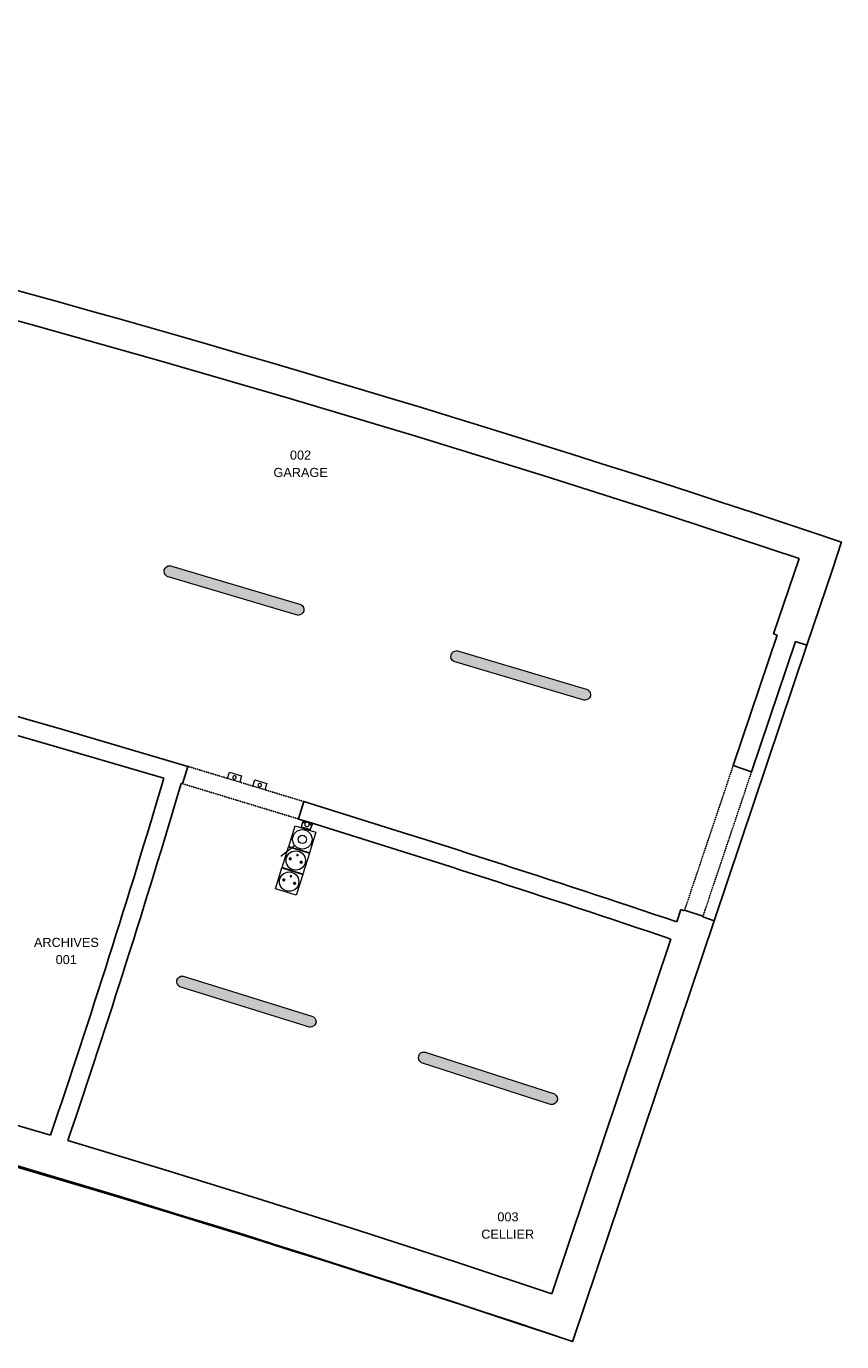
# Model space of a CAD drawing. Header units: millimetres. Extents: x -2845 to 74013, y -36085 to 13748.
# Tile 11 of 12: x 67279 to 74013, y -36085 to -25219. Entities that reach past the tile are written whole.
import ezdxf

# ---------------------------------------------------------------- set-up
doc = ezdxf.new("R2010")
doc.units = ezdxf.units.MM
doc.linetypes.add('Tiret', pattern=[2.5, 1.25, -1.25])
doc.linetypes.add('Tiret_2_', pattern=[2.5, 1.25, -1.25])
for name, color, linetype, lineweight in [('A-DETL-GENF', 7, 'Continuous', 18), ('A-DOOR', 7, 'Continuous', 25), ('A-FLOR', 7, 'Continuous', 25), ('A-WALL', 7, 'Continuous', 25), ('G-ANNO-TEXT', 7, 'Continuous', 30), ('I-WALL', 7, 'Continuous', 25), ('INSTAL ELECTRIQUE', 7, 'Continuous', 18)]:
    doc.layers.add(name, color=color, linetype=linetype, lineweight=lineweight)
doc.layers.add('A-DOOR-HDLN', color=5, linetype='Tiret', lineweight=25, true_color=0x0000ff)
doc.styles.add('@Arial Unicode MS_1', font='ARIALUNI.TTF', dxfattribs={"height": 75})

# ---------------------------------------------------------------- blocks, each defined once
blk = doc.blocks.new('Ouverture en rectangle - Ouverture en rectangle _100x207_-3420300-2021_015_1111_DCE_1_50_S1_CFO_GEN')
at = {"layer": 'A-DOOR-HDLN', "linetype": 'Tiret_2_'}
for p, q in [((-500, 75), (-158, 75)), ((-53, 75), (60, 75)), ((165, 75), (500, 75)), ((500, -75), (-500, -75))]:
    blk.add_line(p, q, dxfattribs=at)
blk = doc.blocks.new('Ouverture en rectangle - Ouverture en rectangle _126x215_-3422710-2021_015_1111_DCE_1_50_S1_CFO_GEN')
at = {"layer": 'A-DOOR-HDLN', "linetype": 'Tiret_2_'}
for p, q in [((-630, 80), (630, 80)), ((630, -80), (-630, -80))]:
    blk.add_line(p, q, dxfattribs=at)
blk = doc.blocks.new('B02_DC_STR_rvt-1-2021_015_1111_DCE_1_50_S1_CFO_GEN')
at = {"layer": 'A-FLOR'}
blk.add_line((19791, -32608), (20556, -30332), dxfattribs=at)
blk.add_arc((-23283, -161351), 132090, 71.50375, 78.25947, dxfattribs=at)
at = {"layer": 'A-WALL'}
for p, q in [((20767, -29706), (20843, -29478)), ((20492, -29614), (20281, -30239)), ((20556, -30332), (20767, -29706)), ((20281, -30239), (20310, -30249)), ((20462, -30300), (20556, -30332)), ((19516, -32515), (19482, -32616)), ((19544, -32525), (19516, -32515)), ((19791, -32608), (19696, -32576)), ((18723, -35782), (19791, -32608)), ((19434, -32759), (18449, -35689)), ((18621, -36085), (18723, -35782))]:
    blk.add_line(p, q, dxfattribs=at)
at = {"layer": 'A-WALL', "flags": 128}
for points in [[(12001, -27108), (13072, -27389), (14140, -27679), (15205, -27979), (16268, -28287), (17328, -28605), (18386, -28932), (19440, -29269), (20492, -29614)], [(14309, -34380), (13293, -34082), (12275, -33793), (11254, -33513), (10232, -33241), (9206, -32978), (8179, -32723), (7150, -32477)], [(18449, -35689), (17653, -35425), (16855, -35166), (16056, -34913), (15255, -34665), (14453, -34422)]]:
    blk.add_lwpolyline(points, dxfattribs=at)
at = {"layer": 'A-WALL'}
for centre, radius, start, end in [((-19860, -150720), 127891, 71.44191, 78.90337), ((-21592, -155075), 125602, 71.32686, 86.47696)]:
    blk.add_arc(centre, radius, start, end, dxfattribs=at)
at = {"layer": 'I-WALL'}
for p, q in [((20310, -30249), (19948, -31326)), ((20099, -31377), (20462, -30300)), ((15401, -31477), (15445, -31333)), ((19948, -31326), (20099, -31377)), ((16402, -31624), (16358, -31767)), ((19546, -32520), (19544, -32525)), ((19698, -32571), (19546, -32520)), ((19696, -32576), (19698, -32571))]:
    blk.add_line(p, q, dxfattribs=at)
at = {"layer": 'I-WALL', "flags": 128}
for points in [[(10039, -30001), (11085, -30269), (12129, -30546), (13170, -30831), (14209, -31126), (15245, -31430)], [(15445, -31333), (14419, -31031), (13391, -30737), (12360, -30453), (11327, -30177)], [(15389, -31473), (15395, -31475), (15401, -31477)]]:
    blk.add_lwpolyline(points, dxfattribs=at)
at = {"layer": 'I-WALL'}
for centre, radius, start, end in [((-59616, -9292), 78066, 341.25463, 343.52611), ((-59616, -9292), 78216, 341.25875, 343.52583), ((-20272, -150669), 124566, 71.38934, 72.8779), ((-20272, -150669), 124416, 71.38931, 72.87762)]:
    blk.add_arc(centre, radius, start, end, dxfattribs=at)
at = {"layer": 'A-DOOR', "color": 5, "lineweight": 25, "true_color": 0x0000ff}
for name, p, rotation in [('Ouverture en rectangle - Ouverture en rectangle _100x207_-3420300-2021_015_1111_DCE_1_50_S1_CFO_GEN', (15902, -31550), 343.1078780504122), ('Ouverture en rectangle - Ouverture en rectangle _126x215_-3422710-2021_015_1111_DCE_1_50_S1_CFO_GEN', (19823, -31948), 71.41007123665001)]:
    blk.add_blockref(name, p, dxfattribs=dict(at, rotation=rotation))
blk = doc.blocks.new('602_BOITE DE DERIVATION - 105X105X50 GENERIQUE-7163076-2021_015_1111_DCE_1_50_S1_CFO_GEN')
at = {"layer": 'INSTAL ELECTRIQUE'}
for p, q in [((15980, -31496), (15996, -31443)), ((16081, -31526), (15980, -31496)), ((15996, -31443), (16097, -31474)), ((16097, -31474), (16081, -31526))]:
    blk.add_line(p, q, dxfattribs=at)
for start, end in [(163.1079, 343.1079), (343.1079, 163.1079)]:
    blk.add_arc((16038, -31487), 14, start, end, dxfattribs=at)
blk = doc.blocks.new('602_BOITE DE DERIVATION - 105X105X50 GENERIQUE-7163091-2021_015_1111_DCE_1_50_S1_CFO_GEN')
at = {"layer": 'INSTAL ELECTRIQUE'}
for p, q in [((15772, -31432), (15788, -31380)), ((15788, -31380), (15888, -31410)), ((15872, -31463), (15772, -31432)), ((15888, -31410), (15872, -31463))]:
    blk.add_line(p, q, dxfattribs=at)
for start, end in [(163.1079, 343.1079), (343.1079, 163.1079)]:
    blk.add_arc((15829, -31424), 14, start, end, dxfattribs=at)
blk = doc.blocks.new('604_REGLETTE ETANCHE 120CM - 604_REGLETTE ETANCHE 120CM-6879838-2021_015_1111_DCE_1_50_S1_CFO_GEN')
at = {"layer": 'INSTAL ELECTRIQUE', "true_color": 0xf6d57a}
blk.add_hatch(color=41, dxfattribs=at).paths.add_polyline_path([(45, -565), (41, -575), (35, -585), (26, -592), (16, -597), (6, -600), (-6, -600), (-16, -597), (-26, -592), (-35, -585), (-41, -575), (-45, -565), (-45, 565), (-41, 575), (-35, 585), (-26, 592), (-16, 597), (-6, 600), (6, 600), (16, 597), (26, 592), (35, 585), (41, 575), (45, 565), (45, -501)])
at = {"layer": 'INSTAL ELECTRIQUE'}
for p, q in [((-45, -565), (-45, 565)), ((45, 565), (45, -565))]:
    blk.add_line(p, q, dxfattribs=at)
for centre, start, end in [((0, 554), 14.25, 165.75), ((0, -554), 194.25, 345.75)]:
    blk.add_arc(centre, 46.4, start, end, dxfattribs=at)
blk = doc.blocks.new('603_3POSTES_VERTICAUX_PLEXO - 603_3POSTES_VERTICAUX_PLEXO-7091303-2021_015_1111_DCE_1_50_S1_CFO_GEN')
at = {"layer": 'A-DETL-GENF'}
for points in [[(-55, -336), (-54, -337), (-51, -340), (-47, -341), (-44, -340), (-42, -339), (-40, -336), (-40, -333), (-41, -330), (-44, -327), (-47, -326), (-50, -326), (-53, -328), (-55, -331)], [(-4, -289), (-1, -291), (0, -291), (2, -291), (5, -288), (4, -284), (2, -282), (-1, -282), (-4, -284), (-5, -285)], [(40, -336), (41, -337), (44, -340), (47, -341), (51, -340), (53, -339), (55, -336), (55, -333), (54, -330), (51, -327), (47, -326), (45, -326), (42, -328), (40, -331)], [(-55, -519), (-54, -520), (-51, -523), (-47, -524), (-44, -523), (-42, -522), (-40, -519), (-40, -516), (-41, -513), (-44, -510), (-47, -509), (-50, -509), (-53, -511), (-55, -514)], [(-4, -472), (-1, -474), (0, -474), (2, -474), (5, -471), (4, -467), (2, -465), (-1, -465), (-4, -467), (-5, -468)], [(40, -519), (41, -520), (44, -523), (47, -524), (51, -523), (53, -522), (55, -519), (55, -516), (54, -513), (51, -510), (47, -509), (45, -509), (42, -511), (40, -514)]]:
    blk.add_hatch(color=256, dxfattribs=at).paths.add_polyline_path(points)
for p, q in [((-90, -60), (90, -60)), ((-90, -240), (-90, -60)), ((90, -60), (90, -240)), ((-44, -217), (-126, -339)), ((-65, -240), (-90, -240)), ((-90, -243), (90, -243)), ((-90, -423), (-90, -243)), ((90, -240), (-55, -240)), ((90, -243), (90, -423)), ((90, -423), (-90, -423)), ((-90, -426), (90, -426)), ((-90, -606), (-90, -426)), ((90, -426), (90, -606)), ((90, -606), (-90, -606))]:
    blk.add_line(p, q, dxfattribs=at)
for centre, radius in [((0, -150), 80), ((0, -150), 35), ((0, -333), 80), ((-47, -333), 7.82), ((0, -286), 5), ((47, -333), 7.82), ((0, -516), 80), ((-47, -516), 7.82), ((0, -469), 5), ((47, -516), 7.82)]:
    blk.add_circle(centre, radius, dxfattribs=at)
for centre, radius, start, end in [((-47, -333), 7.82, 360, 180), ((0, -286), 5, 360, 180), ((0, -286), 5, 180, 360), ((47, -333), 7.82, 360, 180), ((-47, -333), 7.82, 180, 360), ((47, -333), 7.82, 180, 360), ((-47, -516), 7.82, 360, 180), ((-47, -516), 7.82, 180, 360), ((0, -469), 5, 360, 180), ((0, -469), 5, 180, 360), ((47, -516), 7.82, 360, 180), ((47, -516), 7.82, 180, 360)]:
    blk.add_arc(centre, radius, start, end, dxfattribs=at)
blk = doc.blocks.new('Legrand_Plexo_boitier_vertical_3_postes_gris_069680L - Legrand_Plexo_boitier_vertical_3_postes_gris_069680L-V6-2021_015_1111_DCE_1_50_S1_CFO_GEN')
at = {"layer": 'INSTAL ELECTRIQUE'}
for p, q in [((16391, -31795), (16381, -31832)), ((16381, -31832), (16383, -31833)), ((16389, -31835), (16383, -31833)), ((16393, -31784), (16384, -31817)), ((16389, -31835), (16395, -31837)), ((16394, -31782), (16391, -31795)), ((16392, -31794), (16391, -31795)), ((16393, -31795), (16391, -31795)), ((16396, -31783), (16392, -31794)), ((16392, -31794), (16395, -31795)), ((16393, -31784), (16393, -31784)), ((16393, -31795), (16400, -31797)), ((16394, -31782), (16396, -31783)), ((16401, -31797), (16395, -31795)), ((16396, -31783), (16398, -31783)), ((16399, -31783), (16396, -31783)), ((16399, -31783), (16405, -31785)), ((16407, -31800), (16400, -31797)), ((16401, -31797), (16407, -31799)), ((16406, -31784), (16405, -31785)), ((16406, -31784), (16405, -31785)), ((16406, -31784), (16405, -31785)), ((16411, -31787), (16405, -31785)), ((16407, -31784), (16406, -31784)), ((16407, -31784), (16406, -31784)), ((16407, -31784), (16406, -31784)), ((16407, -31784), (16406, -31784)), ((16413, -31786), (16406, -31784)), ((16407, -31784), (16406, -31784)), ((16409, -31799), (16407, -31799)), ((16407, -31800), (16413, -31802)), ((16408, -31800), (16413, -31802)), ((16411, -31787), (16419, -31790)), ((16411, -31806), (16411, -31806)), ((16413, -31786), (16412, -31786)), ((16413, -31786), (16412, -31786)), ((16413, -31786), (16412, -31786)), ((16413, -31786), (16412, -31786)), ((16413, -31786), (16412, -31786)), ((16413, -31788), (16413, -31786)), ((16413, -31788), (16413, -31786)), ((16413, -31788), (16413, -31786)), ((16448, -31799), (16419, -31790)), ((16419, -31790), (16448, -31799)), ((16419, -31790), (16419, -31790)), ((16442, -31799), (16424, -31794)), ((16431, -31791), (16430, -31793)), ((16431, -31791), (16430, -31793)), ((16432, -31792), (16431, -31791)), ((16432, -31792), (16431, -31791)), ((16437, -31793), (16431, -31791)), ((16432, -31792), (16431, -31791)), ((16437, -31795), (16437, -31793)), ((16437, -31793), (16437, -31793)), ((16437, -31793), (16437, -31793)), ((16437, -31795), (16437, -31793)), ((16437, -31793), (16437, -31793)), ((16446, -31812), (16451, -31814)), ((16446, -31812), (16453, -31814)), ((16446, -31817), (16446, -31817)), ((16448, -31799), (16448, -31799)), ((16448, -31799), (16456, -31801)), ((16453, -31813), (16451, -31812)), ((16453, -31813), (16459, -31815)), ((16460, -31816), (16453, -31814)), ((16455, -31799), (16455, -31801)), ((16456, -31799), (16455, -31799)), ((16456, -31799), (16455, -31799)), ((16455, -31799), (16455, -31801)), ((16456, -31799), (16455, -31799)), ((16456, -31799), (16455, -31799)), ((16455, -31799), (16455, -31801)), ((16456, -31799), (16455, -31799)), ((16463, -31801), (16455, -31799)), ((16455, -31856), (16469, -31819)), ((16462, -31803), (16456, -31801)), ((16466, -31817), (16459, -31815)), ((16460, -31816), (16466, -31818)), ((16461, -31841), (16473, -31809)), ((16462, -31803), (16463, -31801)), ((16463, -31801), (16462, -31801)), ((16463, -31801), (16462, -31801)), ((16462, -31803), (16463, -31801)), ((16463, -31801), (16462, -31801)), ((16463, -31801), (16462, -31801)), ((16462, -31803), (16463, -31801)), ((16463, -31801), (16462, -31801)), ((16462, -31803), (16469, -31805)), ((16466, -31817), (16468, -31818)), ((16469, -31819), (16466, -31818)), ((16468, -31818), (16471, -31806)), ((16469, -31819), (16468, -31818)), ((16471, -31806), (16469, -31805)), ((16469, -31819), (16474, -31807)), ((16470, -31806), (16471, -31806)), ((16471, -31806), (16474, -31807)), ((16441, -31851), (16395, -31837)), ((16441, -31851), (16447, -31853)), ((16453, -31855), (16447, -31853)), ((16453, -31855), (16455, -31856))]:
    blk.add_line(p, q, dxfattribs=at)
for centre, major_axis, start_param, end_param in [((16428, -31811), (-22.2, 6.9), 5.41084, 6.070272), ((16428, -31812), (-17.3, 5.4), 5.250875, 10.457089), ((16428, -31812), (-17.3, 5.4), 5.501654, 6.003213), ((16428, -31811), (-22.2, 6.9), 5.41084, 5.479097), ((16428, -31812), (-17.3, 5.4), 3.421565, 3.923124), ((16428, -31811), (-22.2, 6.9), 3.354506, 4.013937), ((16428, -31811), (-22.2, 6.9), 3.921515, 4.013937)]:
    blk.add_ellipse(centre, major_axis=major_axis, ratio=0.998781, start_param=start_param, end_param=end_param, dxfattribs=at)
blk = doc.blocks.new('Legrand_Plexo_composable_poussoir_NO_gris_069540L - Legrand_Plexo_composable_poussoir_NO_gris_069540L-V7-2021_015_1111_DCE_1_50_S1_CFO_GEN')
at = {"layer": 'INSTAL ELECTRIQUE'}
for p, q in [((16391, -31836), (16390, -31840)), ((16392, -31836), (16390, -31840)), ((16390, -31840), (16393, -31841)), ((16393, -31841), (16440, -31856)), ((16440, -31856), (16443, -31857)), ((16445, -31852), (16443, -31857)), ((16443, -31857), (16445, -31852))]:
    blk.add_line(p, q, dxfattribs=at)
blk = doc.blocks.new('Legrand_Plexo_composable_prise_FB_gris_069551L - Legrand_Plexo_composable_prise_FB_gris_069551L-V8-2021_015_1111_DCE_1_50_S1_CFO_GEN')
at = {"layer": 'INSTAL ELECTRIQUE'}
for p, q in [((16391, -31836), (16391, -31836)), ((16393, -31842), (16393, -31841)), ((16393, -31841), (16393, -31842)), ((16393, -31842), (16393, -31841)), ((16393, -31842), (16396, -31843)), ((16393, -31842), (16393, -31842)), ((16396, -31843), (16393, -31842)), ((16393, -31842), (16393, -31842)), ((16396, -31843), (16393, -31842)), ((16393, -31842), (16393, -31842)), ((16396, -31842), (16396, -31843)), ((16437, -31855), (16396, -31843)), ((16396, -31843), (16437, -31855)), ((16437, -31855), (16396, -31843)), ((16440, -31856), (16437, -31855)), ((16437, -31855), (16440, -31856)), ((16437, -31855), (16437, -31855)), ((16440, -31856), (16437, -31855)), ((16440, -31856), (16440, -31856)), ((16440, -31856), (16440, -31856)), ((16440, -31856), (16440, -31856)), ((16446, -31853), (16445, -31853))]:
    blk.add_line(p, q, dxfattribs=at)
for points, knots in [([(16391, -31836), (16390, -31836), (16390, -31838), (16390, -31839), (16390, -31839)], [0, 0, 0, 0, 0.2857143, 0.4285714, 0.4285714, 0.4285714, 0.4285714]), ([(16440, -31856), (16441, -31856), (16441, -31857), (16442, -31857), (16442, -31856)], [0, 0, 0, 0, 0.1428571, 0.2496068, 0.2496068, 0.2496068, 0.2496068])]:
    blk.add_open_spline(points, degree=3, knots=knots, dxfattribs=at)
for points in [[(16392, -31841), (16392, -31841), (16392, -31841), (16393, -31842)], [(16392, -31841), (16392, -31841), (16392, -31841), (16393, -31841), (16393, -31842)], [(16393, -31842), (16393, -31841), (16392, -31841), (16392, -31841), (16392, -31841)], [(16393, -31842), (16393, -31842), (16393, -31842), (16393, -31842)], [(16396, -31843), (16396, -31843), (16396, -31843), (16396, -31842)], [(16437, -31855), (16437, -31855), (16437, -31855), (16437, -31855)], [(16440, -31856), (16440, -31856), (16440, -31856), (16440, -31856)], [(16440, -31856), (16441, -31856), (16441, -31856), (16441, -31856), (16441, -31856)], [(16441, -31856), (16441, -31856), (16441, -31856), (16441, -31856), (16440, -31856)], [(16444, -31856), (16444, -31855), (16445, -31854), (16445, -31853), (16446, -31853)]]:
    blk.add_open_spline(points, degree=3, dxfattribs=at)
blk = doc.blocks.new('Legrand_Plexo_composable_prise_FB_gris_069551L - Legrand_Plexo_composable_prise_FB_gris_069551L-V5-2021_015_1111_DCE_1_50_S1_CFO_GEN')
at = {"layer": 'INSTAL ELECTRIQUE'}
blk.add_open_spline([(11626, -29092), (11626, -29092), (11626, -29092), (11626, -29092)], degree=3, dxfattribs=at)
blk = doc.blocks.new('B02_ELE_rvt-1-2021_015_1111_DCE_1_50_S1_CFO_GEN')
at = {"layer": 'INSTAL ELECTRIQUE', "lineweight": 18, "extrusion": (0, 0, -1)}
for p, rotation in [((-15825, -29879), 286.5445115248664), ((-18193, -30582), 286.5445115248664), ((-15927, -33276), 287.2878674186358), ((-17922, -33909), 287.9313936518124)]:
    blk.add_blockref('604_REGLETTE ETANCHE 120CM - 604_REGLETTE ETANCHE 120CM-6879838-2021_015_1111_DCE_1_50_S1_CFO_GEN', p, dxfattribs=dict(at, rotation=rotation))
at = {"layer": 'INSTAL ELECTRIQUE', "lineweight": 18}
for name in ['602_BOITE DE DERIVATION - 105X105X50 GENERIQUE-7163091-2021_015_1111_DCE_1_50_S1_CFO_GEN', '602_BOITE DE DERIVATION - 105X105X50 GENERIQUE-7163076-2021_015_1111_DCE_1_50_S1_CFO_GEN', 'Legrand_Plexo_boitier_vertical_3_postes_gris_069680L - Legrand_Plexo_boitier_vertical_3_postes_gris_069680L-V6-2021_015_1111_DCE_1_50_S1_CFO_GEN', 'Legrand_Plexo_composable_poussoir_NO_gris_069540L - Legrand_Plexo_composable_poussoir_NO_gris_069540L-V7-2021_015_1111_DCE_1_50_S1_CFO_GEN', 'Legrand_Plexo_composable_prise_FB_gris_069551L - Legrand_Plexo_composable_prise_FB_gris_069551L-V8-2021_015_1111_DCE_1_50_S1_CFO_GEN']:
    blk.add_blockref(name, (0, 0), dxfattribs=at)
for name, p, rotation in [('603_3POSTES_VERTICAUX_PLEXO - 603_3POSTES_VERTICAUX_PLEXO-7091303-2021_015_1111_DCE_1_50_S1_CFO_GEN', (16434, -31792), 342.6948238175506), ('Legrand_Plexo_composable_prise_FB_gris_069551L - Legrand_Plexo_composable_prise_FB_gris_069551L-V5-2021_015_1111_DCE_1_50_S1_CFO_GEN', (46423, -22766), 265.0848240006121)]:
    blk.add_blockref(name, p, dxfattribs=dict(at, rotation=rotation))
at = {"layer": 'G-ANNO-TEXT', "color": 9, "lineweight": 9, "true_color": 0xc0c0c0, "char_height": 75, "attachment_point": 1, "style": '@Arial Unicode MS_1'}
for s, insert, width in [('002', (16287, -28724), 216.46), ('GARAGE', (16151, -28867), 545.15), ('ARCHIVES', (14173, -32749), 649.37), ('001', (14352, -32891), 216.46), ('003', (18000, -35016), 216.46), ('CELLIER', (17867, -35159), 533.12)]:
    blk.add_mtext(s, dxfattribs=dict(at, insert=insert, width=width))

msp = doc.modelspace()

# ---------------------------------------------------------------- block references
at = {"lineweight": 5}
for name in ['B02_DC_STR_rvt-1-2021_015_1111_DCE_1_50_S1_CFO_GEN', 'B02_ELE_rvt-1-2021_015_1111_DCE_1_50_S1_CFO_GEN']:
    msp.add_blockref(name, (53169, 0), dxfattribs=at)

doc.saveas('drawing.dxf')
